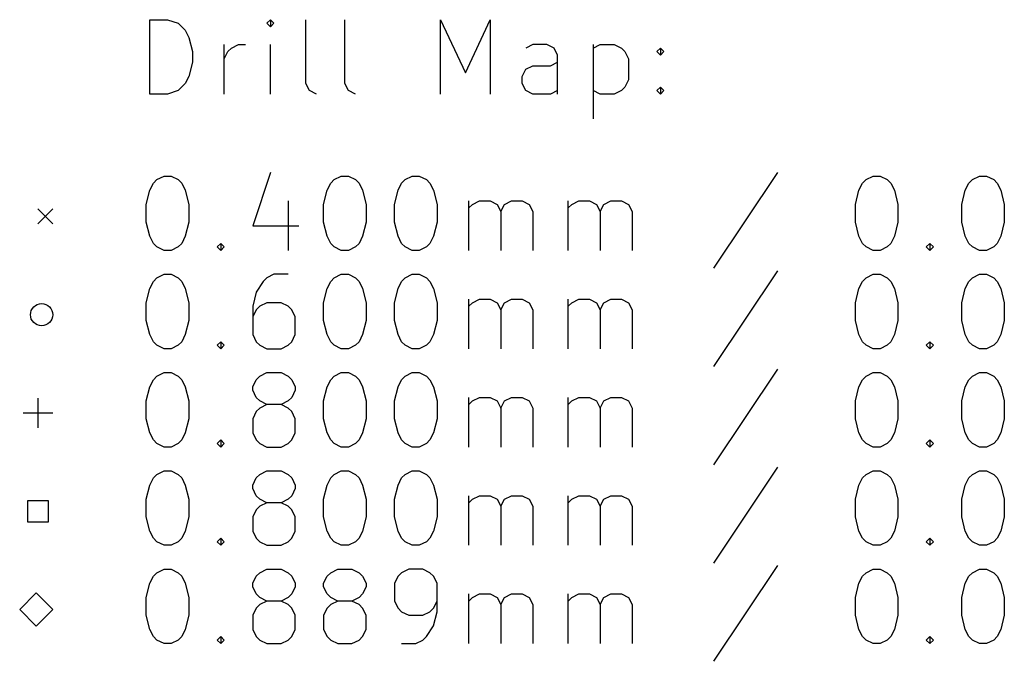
# Model space of a CAD drawing. Extents: x -2 to 158, y -158 to -1.
# Tile 4 of 8: x -1 to 26, y -18 to -1. Entities that reach past the tile are written whole.
import ezdxf

# ---------------------------------------------------------------- set-up
doc = ezdxf.new("R2010")
doc.units = 0
doc.layers.add('BLACK', color=7, linetype='CONTINUOUS')

msp = doc.modelspace()

# ---------------------------------------------------------------- linework, layer by layer
at = {"layer": 'BLACK', "linetype": 'CONTINUOUS'}
for p, q in [((2.607768, -3.114838), (2.607768, -1.114838)), ((2.607768, -1.114838), (3.083958, -1.114838)), ((3.083958, -1.114838), (3.369673, -1.210076)), ((3.369673, -1.210076), (3.560149, -1.400552)), ((5.845863, -1.114838), (5.750625, -1.210076)), ((5.750625, -1.210076), (5.845863, -1.305314)), ((5.941101, -1.210076), (5.845863, -1.114838)), ((5.845863, -1.114838), (5.845863, -1.305314)), ((5.845863, -1.305314), (5.941101, -1.210076)), ((6.798244, -2.829123), (6.798244, -1.114838)), ((7.845863, -2.829123), (7.845863, -1.114838)), ((10.417292, -3.114838), (10.417292, -1.114838)), ((10.417292, -1.114838), (11.083959, -2.543409)), ((11.083959, -2.543409), (11.750625, -1.114838)), ((11.750625, -1.114838), (11.750625, -3.114838)), ((3.560149, -1.400552), (3.655387, -1.591028)), ((3.655387, -1.591028), (3.750625, -1.97198)), ((4.607768, -3.114838), (4.607768, -1.781504)), ((4.798244, -1.876742), (4.98872, -1.781504)), ((4.98872, -1.781504), (5.179197, -1.781504)), ((5.845863, -3.114838), (5.845863, -1.781504)), ((12.893482, -1.781504), (12.703006, -1.876742)), ((13.274435, -1.781504), (12.893482, -1.781504)), ((13.464911, -1.876742), (13.274435, -1.781504)), ((14.51253, -1.781504), (14.51253, -3.781504)), ((14.51253, -1.876742), (14.703006, -1.781504)), ((14.703006, -1.781504), (15.083959, -1.781504)), ((15.083959, -1.781504), (15.274435, -1.876742)), ((3.750625, -1.97198), (3.750625, -2.257695)), ((4.607768, -2.162457), (4.703006, -1.97198)), ((4.703006, -1.97198), (4.798244, -1.876742)), ((13.560149, -2.067219), (13.464911, -1.876742)), ((13.560149, -3.114838), (13.560149, -2.067219)), ((15.274435, -1.876742), (15.369673, -1.97198)), ((15.369673, -1.97198), (15.464911, -2.162457)), ((16.226816, -1.97198), (16.322054, -1.876742)), ((16.322054, -2.067219), (16.226816, -1.97198)), ((16.322054, -1.876742), (16.417292, -1.97198)), ((16.322054, -1.876742), (16.322054, -2.067219)), ((16.417292, -1.97198), (16.322054, -2.067219)), ((3.750625, -2.257695), (3.655387, -2.638647)), ((12.703006, -2.448171), (12.893482, -2.352933)), ((12.893482, -2.352933), (13.369673, -2.352933)), ((13.369673, -2.352933), (13.560149, -2.257695)), ((15.464911, -2.162457), (15.464911, -2.733885)), ((3.655387, -2.638647), (3.560149, -2.829123)), ((12.607768, -2.638647), (12.703006, -2.448171)), ((12.607768, -2.829123), (12.607768, -2.638647)), ((3.560149, -2.829123), (3.369673, -3.0196)), ((6.893482, -3.0196), (6.798244, -2.829123)), ((7.941101, -3.0196), (7.845863, -2.829123)), ((12.703006, -3.0196), (12.607768, -2.829123)), ((15.464911, -2.733885), (15.369673, -2.924361)), ((3.083958, -3.114838), (2.607768, -3.114838)), ((3.369673, -3.0196), (3.083958, -3.114838)), ((7.083958, -3.114838), (6.893482, -3.0196)), ((8.131577, -3.114838), (7.941101, -3.0196)), ((12.893482, -3.114838), (12.703006, -3.0196)), ((13.369673, -3.114838), (12.893482, -3.114838)), ((13.560149, -3.0196), (13.369673, -3.114838)), ((14.703006, -3.114838), (14.51253, -3.0196)), ((15.083959, -3.114838), (14.703006, -3.114838)), ((15.274435, -3.0196), (15.083959, -3.114838)), ((15.369673, -2.924361), (15.274435, -3.0196)), ((16.226816, -3.0196), (16.322054, -2.924361)), ((16.322054, -3.114838), (16.226816, -3.0196)), ((16.322054, -2.924361), (16.417292, -3.0196)), ((16.322054, -2.924361), (16.322054, -3.114838)), ((16.417292, -3.0196), (16.322054, -3.114838)), ((5.845863, -5.2196), (5.369673, -6.648171)), ((19.464912, -5.2196), (17.750627, -7.791028)), ((2.607768, -5.69579), (2.703006, -5.505314)), ((2.703006, -5.505314), (2.798244, -5.410076)), ((2.798244, -5.410076), (2.98872, -5.314838)), ((2.98872, -5.314838), (3.179197, -5.314838)), ((3.179197, -5.314838), (3.369673, -5.410076)), ((3.369673, -5.410076), (3.464911, -5.505314)), ((3.464911, -5.505314), (3.560149, -5.69579)), ((7.369673, -5.69579), (7.464911, -5.505314)), ((7.464911, -5.505314), (7.560149, -5.410076)), ((7.560149, -5.410076), (7.750625, -5.314838)), ((7.750625, -5.314838), (7.941102, -5.314838)), ((7.941102, -5.314838), (8.131578, -5.410076)), ((8.131578, -5.410076), (8.226816, -5.505314)), ((8.226816, -5.505314), (8.322054, -5.69579)), ((9.274435, -5.69579), (9.369673, -5.505314)), ((9.369673, -5.505314), (9.464911, -5.410076)), ((9.464911, -5.410076), (9.655387, -5.314838)), ((9.655387, -5.314838), (9.845864, -5.314838)), ((9.845864, -5.314838), (10.03634, -5.410076)), ((10.03634, -5.410076), (10.131578, -5.505314)), ((10.131578, -5.505314), (10.226816, -5.69579)), ((21.655389, -5.69579), (21.750627, -5.505314)), ((21.750627, -5.505314), (21.845865, -5.410076)), ((21.845865, -5.410076), (22.036341, -5.314838)), ((22.036341, -5.314838), (22.226818, -5.314838)), ((22.226818, -5.314838), (22.417294, -5.410076)), ((22.417294, -5.410076), (22.512532, -5.505314)), ((22.512532, -5.505314), (22.60777, -5.69579)), ((24.512532, -5.69579), (24.60777, -5.505314)), ((24.60777, -5.505314), (24.703008, -5.410076)), ((24.703008, -5.410076), (24.893484, -5.314838)), ((24.893484, -5.314838), (25.083961, -5.314838)), ((25.083961, -5.314838), (25.274437, -5.410076)), ((25.274437, -5.410076), (25.369675, -5.505314)), ((25.369675, -5.505314), (25.464913, -5.69579)), ((2.51253, -6.076742), (2.607768, -5.69579)), ((3.560149, -5.69579), (3.655387, -6.076742)), ((7.274435, -6.076742), (7.369673, -5.69579)), ((8.322054, -5.69579), (8.417292, -6.076742)), ((9.179197, -6.076742), (9.274435, -5.69579)), ((10.226816, -5.69579), (10.322054, -6.076742)), ((21.560151, -6.076742), (21.655389, -5.69579)), ((22.60777, -5.69579), (22.703008, -6.076742)), ((24.417294, -6.076742), (24.512532, -5.69579)), ((25.464913, -5.69579), (25.560151, -6.076742)), ((2.51253, -6.552933), (2.51253, -6.076742)), ((3.655387, -6.076742), (3.655387, -6.552933)), ((6.322054, -5.981504), (6.322054, -7.314838)), ((7.274435, -6.552933), (7.274435, -6.076742)), ((8.417292, -6.076742), (8.417292, -6.552933)), ((9.179197, -6.552933), (9.179197, -6.076742)), ((10.322054, -6.076742), (10.322054, -6.552933)), ((11.179197, -7.314838), (11.179197, -5.981504)), ((11.179197, -6.17198), (11.274435, -6.076742)), ((11.274435, -6.076742), (11.464911, -5.981504)), ((11.464911, -5.981504), (11.750626, -5.981504)), ((11.750626, -5.981504), (11.941102, -6.076742)), ((11.941102, -6.076742), (12.03634, -6.267219)), ((12.03634, -6.267219), (12.131578, -6.076742)), ((12.131578, -6.076742), (12.322054, -5.981504)), ((12.322054, -5.981504), (12.607768, -5.981504)), ((12.607768, -5.981504), (12.798245, -6.076742)), ((12.798245, -6.076742), (12.893483, -6.267219)), ((13.845864, -7.314838), (13.845864, -5.981504)), ((13.845864, -6.17198), (13.941102, -6.076742)), ((13.941102, -6.076742), (14.131578, -5.981504)), ((14.131578, -5.981504), (14.417293, -5.981504)), ((14.417293, -5.981504), (14.607769, -6.076742)), ((14.607769, -6.076742), (14.703007, -6.267219)), ((14.703007, -6.267219), (14.798245, -6.076742)), ((14.798245, -6.076742), (14.988721, -5.981504)), ((14.988721, -5.981504), (15.274435, -5.981504)), ((15.274435, -5.981504), (15.464912, -6.076742)), ((15.464912, -6.076742), (15.56015, -6.267219)), ((21.560151, -6.552933), (21.560151, -6.076742)), ((22.703008, -6.076742), (22.703008, -6.552933)), ((24.417294, -6.552933), (24.417294, -6.076742)), ((25.560151, -6.076742), (25.560151, -6.552933)), ((-0.4, -6.2), (0, -6.6)), ((0, -6.2), (-0.4, -6.6)), ((12.03634, -6.267219), (12.03634, -7.314838)), ((12.893483, -6.267219), (12.893483, -7.314838)), ((14.703007, -6.267219), (14.703007, -7.314838)), ((15.56015, -6.267219), (15.56015, -7.314838)), ((2.607768, -6.933885), (2.51253, -6.552933)), ((3.655387, -6.552933), (3.560149, -6.933885)), ((7.369673, -6.933885), (7.274435, -6.552933)), ((8.417292, -6.552933), (8.322054, -6.933885)), ((9.274435, -6.933885), (9.179197, -6.552933)), ((10.322054, -6.552933), (10.226816, -6.933885)), ((21.655389, -6.933885), (21.560151, -6.552933)), ((22.703008, -6.552933), (22.60777, -6.933885)), ((24.512532, -6.933885), (24.417294, -6.552933)), ((25.560151, -6.552933), (25.464913, -6.933885)), ((5.369673, -6.648171), (6.607768, -6.648171)), ((2.703006, -7.124361), (2.607768, -6.933885)), ((2.798244, -7.2196), (2.703006, -7.124361)), ((3.464911, -7.124361), (3.369673, -7.2196)), ((3.560149, -6.933885), (3.464911, -7.124361)), ((4.417292, -7.2196), (4.51253, -7.124361)), ((4.51253, -7.124361), (4.607768, -7.2196)), ((4.51253, -7.124361), (4.51253, -7.314838)), ((7.464911, -7.124361), (7.369673, -6.933885)), ((7.560149, -7.2196), (7.464911, -7.124361)), ((8.226816, -7.124361), (8.131578, -7.2196)), ((8.322054, -6.933885), (8.226816, -7.124361)), ((9.369673, -7.124361), (9.274435, -6.933885)), ((9.464911, -7.2196), (9.369673, -7.124361)), ((10.131578, -7.124361), (10.03634, -7.2196)), ((10.226816, -6.933885), (10.131578, -7.124361)), ((21.750627, -7.124361), (21.655389, -6.933885)), ((21.845865, -7.2196), (21.750627, -7.124361)), ((22.512532, -7.124361), (22.417294, -7.2196)), ((22.60777, -6.933885), (22.512532, -7.124361)), ((23.464913, -7.2196), (23.560151, -7.124361)), ((23.560151, -7.124361), (23.655389, -7.2196)), ((23.560151, -7.124361), (23.560151, -7.314838)), ((24.60777, -7.124361), (24.512532, -6.933885)), ((24.703008, -7.2196), (24.60777, -7.124361)), ((25.369675, -7.124361), (25.274437, -7.2196)), ((25.464913, -6.933885), (25.369675, -7.124361)), ((2.98872, -7.314838), (2.798244, -7.2196)), ((3.179197, -7.314838), (2.98872, -7.314838)), ((3.369673, -7.2196), (3.179197, -7.314838)), ((4.51253, -7.314838), (4.417292, -7.2196)), ((4.607768, -7.2196), (4.51253, -7.314838)), ((7.750625, -7.314838), (7.560149, -7.2196)), ((7.941102, -7.314838), (7.750625, -7.314838)), ((8.131578, -7.2196), (7.941102, -7.314838)), ((9.655387, -7.314838), (9.464911, -7.2196)), ((9.845864, -7.314838), (9.655387, -7.314838)), ((10.03634, -7.2196), (9.845864, -7.314838)), ((22.036341, -7.314838), (21.845865, -7.2196)), ((22.226818, -7.314838), (22.036341, -7.314838)), ((22.417294, -7.2196), (22.226818, -7.314838)), ((23.560151, -7.314838), (23.464913, -7.2196)), ((23.655389, -7.2196), (23.560151, -7.314838)), ((24.893484, -7.314838), (24.703008, -7.2196)), ((25.083961, -7.314838), (24.893484, -7.314838)), ((25.274437, -7.2196), (25.083961, -7.314838)), ((19.464912, -7.8596), (17.750627, -10.431028)), ((2.607768, -8.33579), (2.703006, -8.145314)), ((2.703006, -8.145314), (2.798244, -8.050076)), ((2.798244, -8.050076), (2.98872, -7.954838)), ((2.98872, -7.954838), (3.179197, -7.954838)), ((3.179197, -7.954838), (3.369673, -8.050076)), ((3.369673, -8.050076), (3.464911, -8.145314)), ((3.464911, -8.145314), (3.560149, -8.33579)), ((5.655387, -8.145314), (5.464911, -8.431028)), ((5.750625, -8.050076), (5.655387, -8.145314)), ((5.941101, -7.954838), (5.750625, -8.050076)), ((6.322054, -7.954838), (5.941101, -7.954838)), ((7.369673, -8.33579), (7.464911, -8.145314)), ((7.464911, -8.145314), (7.560149, -8.050076)), ((7.560149, -8.050076), (7.750625, -7.954838)), ((7.750625, -7.954838), (7.941102, -7.954838)), ((7.941102, -7.954838), (8.131578, -8.050076)), ((8.131578, -8.050076), (8.226816, -8.145314)), ((8.226816, -8.145314), (8.322054, -8.33579)), ((9.274435, -8.33579), (9.369673, -8.145314)), ((9.369673, -8.145314), (9.464911, -8.050076)), ((9.464911, -8.050076), (9.655387, -7.954838)), ((9.655387, -7.954838), (9.845864, -7.954838)), ((9.845864, -7.954838), (10.03634, -8.050076)), ((10.03634, -8.050076), (10.131578, -8.145314)), ((10.131578, -8.145314), (10.226816, -8.33579)), ((21.655389, -8.33579), (21.750627, -8.145314)), ((21.750627, -8.145314), (21.845865, -8.050076)), ((21.845865, -8.050076), (22.036341, -7.954838)), ((22.036341, -7.954838), (22.226818, -7.954838)), ((22.226818, -7.954838), (22.417294, -8.050076)), ((22.417294, -8.050076), (22.512532, -8.145314)), ((22.512532, -8.145314), (22.60777, -8.33579)), ((24.512532, -8.33579), (24.60777, -8.145314)), ((24.60777, -8.145314), (24.703008, -8.050076)), ((24.703008, -8.050076), (24.893484, -7.954838)), ((24.893484, -7.954838), (25.083961, -7.954838)), ((25.083961, -7.954838), (25.274437, -8.050076)), ((25.274437, -8.050076), (25.369675, -8.145314)), ((25.369675, -8.145314), (25.464913, -8.33579)), ((2.51253, -8.716742), (2.607768, -8.33579)), ((3.560149, -8.33579), (3.655387, -8.716742)), ((5.464911, -8.431028), (5.369673, -8.81198)), ((7.274435, -8.716742), (7.369673, -8.33579)), ((8.322054, -8.33579), (8.417292, -8.716742)), ((9.179197, -8.716742), (9.274435, -8.33579)), ((10.226816, -8.33579), (10.322054, -8.716742)), ((21.560151, -8.716742), (21.655389, -8.33579)), ((22.60777, -8.33579), (22.703008, -8.716742)), ((24.417294, -8.716742), (24.512532, -8.33579)), ((25.464913, -8.33579), (25.560151, -8.716742)), ((2.51253, -9.192933), (2.51253, -8.716742)), ((3.655387, -8.716742), (3.655387, -9.192933)), ((5.750625, -8.716742), (5.560149, -8.81198)), ((6.131578, -8.716742), (5.750625, -8.716742)), ((6.322054, -8.81198), (6.131578, -8.716742)), ((7.274435, -9.192933), (7.274435, -8.716742)), ((8.417292, -8.716742), (8.417292, -9.192933)), ((9.179197, -9.192933), (9.179197, -8.716742)), ((10.322054, -8.716742), (10.322054, -9.192933)), ((11.179197, -9.954838), (11.179197, -8.621504)), ((11.179197, -8.81198), (11.274435, -8.716742)), ((11.274435, -8.716742), (11.464911, -8.621504)), ((11.464911, -8.621504), (11.750626, -8.621504)), ((11.750626, -8.621504), (11.941102, -8.716742)), ((11.941102, -8.716742), (12.03634, -8.907219)), ((12.03634, -8.907219), (12.131578, -8.716742)), ((12.131578, -8.716742), (12.322054, -8.621504)), ((12.322054, -8.621504), (12.607768, -8.621504)), ((12.607768, -8.621504), (12.798245, -8.716742)), ((12.798245, -8.716742), (12.893483, -8.907219)), ((13.845864, -9.954838), (13.845864, -8.621504)), ((13.845864, -8.81198), (13.941102, -8.716742)), ((13.941102, -8.716742), (14.131578, -8.621504)), ((14.131578, -8.621504), (14.417293, -8.621504)), ((14.417293, -8.621504), (14.607769, -8.716742)), ((14.607769, -8.716742), (14.703007, -8.907219)), ((14.703007, -8.907219), (14.798245, -8.716742)), ((14.798245, -8.716742), (14.988721, -8.621504)), ((14.988721, -8.621504), (15.274435, -8.621504)), ((15.274435, -8.621504), (15.464912, -8.716742)), ((15.464912, -8.716742), (15.56015, -8.907219)), ((21.560151, -9.192933), (21.560151, -8.716742)), ((22.703008, -8.716742), (22.703008, -9.192933)), ((24.417294, -9.192933), (24.417294, -8.716742)), ((25.560151, -8.716742), (25.560151, -9.192933)), ((5.369673, -8.81198), (5.369673, -9.573885)), ((5.464911, -8.907219), (5.369673, -9.097695)), ((5.560149, -8.81198), (5.464911, -8.907219)), ((6.417292, -8.907219), (6.322054, -8.81198)), ((6.51253, -9.097695), (6.417292, -8.907219)), ((12.03634, -8.907219), (12.03634, -9.954838)), ((12.893483, -8.907219), (12.893483, -9.954838)), ((14.703007, -8.907219), (14.703007, -9.954838)), ((15.56015, -8.907219), (15.56015, -9.954838)), ((2.607768, -9.573885), (2.51253, -9.192933)), ((3.655387, -9.192933), (3.560149, -9.573885)), ((6.51253, -9.573885), (6.51253, -9.097695)), ((7.369673, -9.573885), (7.274435, -9.192933)), ((8.417292, -9.192933), (8.322054, -9.573885)), ((9.274435, -9.573885), (9.179197, -9.192933)), ((10.322054, -9.192933), (10.226816, -9.573885)), ((21.655389, -9.573885), (21.560151, -9.192933)), ((22.703008, -9.192933), (22.60777, -9.573885)), ((24.512532, -9.573885), (24.417294, -9.192933)), ((25.560151, -9.192933), (25.464913, -9.573885)), ((2.703006, -9.764361), (2.607768, -9.573885)), ((2.798244, -9.8596), (2.703006, -9.764361)), ((3.464911, -9.764361), (3.369673, -9.8596)), ((3.560149, -9.573885), (3.464911, -9.764361)), ((4.417292, -9.8596), (4.51253, -9.764361)), ((4.51253, -9.764361), (4.607768, -9.8596)), ((4.51253, -9.764361), (4.51253, -9.954838)), ((5.369673, -9.573885), (5.464911, -9.764361)), ((5.464911, -9.764361), (5.560149, -9.8596)), ((6.322054, -9.8596), (6.417292, -9.764361)), ((6.417292, -9.764361), (6.51253, -9.573885)), ((7.464911, -9.764361), (7.369673, -9.573885)), ((7.560149, -9.8596), (7.464911, -9.764361)), ((8.226816, -9.764361), (8.131578, -9.8596)), ((8.322054, -9.573885), (8.226816, -9.764361)), ((9.369673, -9.764361), (9.274435, -9.573885)), ((9.464911, -9.8596), (9.369673, -9.764361)), ((10.131578, -9.764361), (10.03634, -9.8596)), ((10.226816, -9.573885), (10.131578, -9.764361)), ((21.750627, -9.764361), (21.655389, -9.573885)), ((21.845865, -9.8596), (21.750627, -9.764361)), ((22.512532, -9.764361), (22.417294, -9.8596)), ((22.60777, -9.573885), (22.512532, -9.764361)), ((23.464913, -9.8596), (23.560151, -9.764361)), ((23.560151, -9.764361), (23.655389, -9.8596)), ((23.560151, -9.764361), (23.560151, -9.954838)), ((24.60777, -9.764361), (24.512532, -9.573885)), ((24.703008, -9.8596), (24.60777, -9.764361)), ((25.369675, -9.764361), (25.274437, -9.8596)), ((25.464913, -9.573885), (25.369675, -9.764361)), ((2.98872, -9.954838), (2.798244, -9.8596)), ((3.179197, -9.954838), (2.98872, -9.954838)), ((3.369673, -9.8596), (3.179197, -9.954838)), ((4.51253, -9.954838), (4.417292, -9.8596)), ((4.607768, -9.8596), (4.51253, -9.954838)), ((5.560149, -9.8596), (5.750625, -9.954838)), ((5.750625, -9.954838), (6.131578, -9.954838)), ((6.131578, -9.954838), (6.322054, -9.8596)), ((7.750625, -9.954838), (7.560149, -9.8596)), ((7.941102, -9.954838), (7.750625, -9.954838)), ((8.131578, -9.8596), (7.941102, -9.954838)), ((9.655387, -9.954838), (9.464911, -9.8596)), ((9.845864, -9.954838), (9.655387, -9.954838)), ((10.03634, -9.8596), (9.845864, -9.954838)), ((22.036341, -9.954838), (21.845865, -9.8596)), ((22.226818, -9.954838), (22.036341, -9.954838)), ((22.417294, -9.8596), (22.226818, -9.954838)), ((23.560151, -9.954838), (23.464913, -9.8596)), ((23.655389, -9.8596), (23.560151, -9.954838)), ((24.893484, -9.954838), (24.703008, -9.8596)), ((25.083961, -9.954838), (24.893484, -9.954838)), ((25.274437, -9.8596), (25.083961, -9.954838)), ((19.464912, -10.4996), (17.750627, -13.071028)), ((2.607768, -10.97579), (2.703006, -10.785314)), ((2.703006, -10.785314), (2.798244, -10.690076)), ((2.798244, -10.690076), (2.98872, -10.594838)), ((2.98872, -10.594838), (3.179197, -10.594838)), ((3.179197, -10.594838), (3.369673, -10.690076)), ((3.369673, -10.690076), (3.464911, -10.785314)), ((3.464911, -10.785314), (3.560149, -10.97579)), ((5.369673, -10.97579), (5.464911, -10.785314)), ((5.464911, -10.785314), (5.560149, -10.690076)), ((5.560149, -10.690076), (5.750625, -10.594838)), ((5.750625, -10.594838), (6.131578, -10.594838)), ((6.131578, -10.594838), (6.322054, -10.690076)), ((6.322054, -10.690076), (6.417292, -10.785314)), ((6.417292, -10.785314), (6.51253, -10.97579)), ((7.369673, -10.97579), (7.464911, -10.785314)), ((7.464911, -10.785314), (7.560149, -10.690076)), ((7.560149, -10.690076), (7.750625, -10.594838)), ((7.750625, -10.594838), (7.941102, -10.594838)), ((7.941102, -10.594838), (8.131578, -10.690076)), ((8.131578, -10.690076), (8.226816, -10.785314)), ((8.226816, -10.785314), (8.322054, -10.97579)), ((9.274435, -10.97579), (9.369673, -10.785314)), ((9.369673, -10.785314), (9.464911, -10.690076)), ((9.464911, -10.690076), (9.655387, -10.594838)), ((9.655387, -10.594838), (9.845864, -10.594838)), ((9.845864, -10.594838), (10.03634, -10.690076)), ((10.03634, -10.690076), (10.131578, -10.785314)), ((10.131578, -10.785314), (10.226816, -10.97579)), ((21.655389, -10.97579), (21.750627, -10.785314)), ((21.750627, -10.785314), (21.845865, -10.690076)), ((21.845865, -10.690076), (22.036341, -10.594838)), ((22.036341, -10.594838), (22.226818, -10.594838)), ((22.226818, -10.594838), (22.417294, -10.690076)), ((22.417294, -10.690076), (22.512532, -10.785314)), ((22.512532, -10.785314), (22.60777, -10.97579)), ((24.512532, -10.97579), (24.60777, -10.785314)), ((24.60777, -10.785314), (24.703008, -10.690076)), ((24.703008, -10.690076), (24.893484, -10.594838)), ((24.893484, -10.594838), (25.083961, -10.594838)), ((25.083961, -10.594838), (25.274437, -10.690076)), ((25.274437, -10.690076), (25.369675, -10.785314)), ((25.369675, -10.785314), (25.464913, -10.97579)), ((2.51253, -11.356742), (2.607768, -10.97579)), ((3.560149, -10.97579), (3.655387, -11.356742)), ((5.369673, -11.071028), (5.369673, -10.97579)), ((5.464911, -11.261504), (5.369673, -11.071028)), ((6.51253, -11.071028), (6.417292, -11.261504)), ((6.51253, -10.97579), (6.51253, -11.071028)), ((7.274435, -11.356742), (7.369673, -10.97579)), ((8.322054, -10.97579), (8.417292, -11.356742)), ((9.179197, -11.356742), (9.274435, -10.97579)), ((10.226816, -10.97579), (10.322054, -11.356742)), ((21.560151, -11.356742), (21.655389, -10.97579)), ((22.60777, -10.97579), (22.703008, -11.356742)), ((24.417294, -11.356742), (24.512532, -10.97579)), ((25.464913, -10.97579), (25.560151, -11.356742)), ((-0.4, -11.28), (-0.4, -12.08)), ((2.51253, -11.832933), (2.51253, -11.356742)), ((3.655387, -11.356742), (3.655387, -11.832933)), ((5.560149, -11.356742), (5.464911, -11.261504)), ((5.750625, -11.45198), (5.560149, -11.356742)), ((6.322054, -11.356742), (6.131578, -11.45198)), ((6.417292, -11.261504), (6.322054, -11.356742)), ((7.274435, -11.832933), (7.274435, -11.356742)), ((8.417292, -11.356742), (8.417292, -11.832933)), ((9.179197, -11.832933), (9.179197, -11.356742)), ((10.322054, -11.356742), (10.322054, -11.832933)), ((11.179197, -12.594838), (11.179197, -11.261504)), ((11.179197, -11.45198), (11.274435, -11.356742)), ((11.274435, -11.356742), (11.464911, -11.261504)), ((11.464911, -11.261504), (11.750626, -11.261504)), ((11.750626, -11.261504), (11.941102, -11.356742)), ((11.941102, -11.356742), (12.03634, -11.547219)), ((12.03634, -11.547219), (12.131578, -11.356742)), ((12.131578, -11.356742), (12.322054, -11.261504)), ((12.322054, -11.261504), (12.607768, -11.261504)), ((12.607768, -11.261504), (12.798245, -11.356742)), ((12.798245, -11.356742), (12.893483, -11.547219)), ((13.845864, -12.594838), (13.845864, -11.261504)), ((13.845864, -11.45198), (13.941102, -11.356742)), ((13.941102, -11.356742), (14.131578, -11.261504)), ((14.131578, -11.261504), (14.417293, -11.261504)), ((14.417293, -11.261504), (14.607769, -11.356742)), ((14.607769, -11.356742), (14.703007, -11.547219)), ((14.703007, -11.547219), (14.798245, -11.356742)), ((14.798245, -11.356742), (14.988721, -11.261504)), ((14.988721, -11.261504), (15.274435, -11.261504)), ((15.274435, -11.261504), (15.464912, -11.356742)), ((15.464912, -11.356742), (15.56015, -11.547219)), ((21.560151, -11.832933), (21.560151, -11.356742)), ((22.703008, -11.356742), (22.703008, -11.832933)), ((24.417294, -11.832933), (24.417294, -11.356742)), ((25.560151, -11.356742), (25.560151, -11.832933)), ((5.560149, -11.547219), (5.464911, -11.642457)), ((5.750625, -11.45198), (5.560149, -11.547219)), ((6.131578, -11.45198), (5.750625, -11.45198)), ((6.322054, -11.547219), (6.131578, -11.45198)), ((6.417292, -11.642457), (6.322054, -11.547219)), ((12.03634, -11.547219), (12.03634, -12.594838)), ((12.893483, -11.547219), (12.893483, -12.594838)), ((14.703007, -11.547219), (14.703007, -12.594838)), ((15.56015, -11.547219), (15.56015, -12.594838)), ((-0.8, -11.68), (0, -11.68)), ((2.607768, -12.213885), (2.51253, -11.832933)), ((3.655387, -11.832933), (3.560149, -12.213885)), ((5.464911, -11.642457), (5.369673, -11.832933)), ((5.369673, -11.832933), (5.369673, -12.213885)), ((6.51253, -11.832933), (6.417292, -11.642457)), ((6.51253, -12.213885), (6.51253, -11.832933)), ((7.369673, -12.213885), (7.274435, -11.832933)), ((8.417292, -11.832933), (8.322054, -12.213885)), ((9.274435, -12.213885), (9.179197, -11.832933)), ((10.322054, -11.832933), (10.226816, -12.213885)), ((21.655389, -12.213885), (21.560151, -11.832933)), ((22.703008, -11.832933), (22.60777, -12.213885)), ((24.512532, -12.213885), (24.417294, -11.832933)), ((25.560151, -11.832933), (25.464913, -12.213885)), ((2.703006, -12.404361), (2.607768, -12.213885)), ((2.798244, -12.4996), (2.703006, -12.404361)), ((3.464911, -12.404361), (3.369673, -12.4996)), ((3.560149, -12.213885), (3.464911, -12.404361)), ((4.417292, -12.4996), (4.51253, -12.404361)), ((4.51253, -12.404361), (4.607768, -12.4996)), ((4.51253, -12.404361), (4.51253, -12.594838)), ((5.369673, -12.213885), (5.464911, -12.404361)), ((5.464911, -12.404361), (5.560149, -12.4996)), ((6.322054, -12.4996), (6.417292, -12.404361)), ((6.417292, -12.404361), (6.51253, -12.213885)), ((7.464911, -12.404361), (7.369673, -12.213885)), ((7.560149, -12.4996), (7.464911, -12.404361)), ((8.226816, -12.404361), (8.131578, -12.4996)), ((8.322054, -12.213885), (8.226816, -12.404361)), ((9.369673, -12.404361), (9.274435, -12.213885)), ((9.464911, -12.4996), (9.369673, -12.404361)), ((10.131578, -12.404361), (10.03634, -12.4996)), ((10.226816, -12.213885), (10.131578, -12.404361)), ((21.750627, -12.404361), (21.655389, -12.213885)), ((21.845865, -12.4996), (21.750627, -12.404361)), ((22.512532, -12.404361), (22.417294, -12.4996)), ((22.60777, -12.213885), (22.512532, -12.404361)), ((23.464913, -12.4996), (23.560151, -12.404361)), ((23.560151, -12.404361), (23.655389, -12.4996)), ((23.560151, -12.404361), (23.560151, -12.594838)), ((24.60777, -12.404361), (24.512532, -12.213885)), ((24.703008, -12.4996), (24.60777, -12.404361)), ((25.369675, -12.404361), (25.274437, -12.4996)), ((25.464913, -12.213885), (25.369675, -12.404361)), ((2.98872, -12.594838), (2.798244, -12.4996)), ((3.179197, -12.594838), (2.98872, -12.594838)), ((3.369673, -12.4996), (3.179197, -12.594838)), ((4.51253, -12.594838), (4.417292, -12.4996)), ((4.607768, -12.4996), (4.51253, -12.594838)), ((5.560149, -12.4996), (5.750625, -12.594838)), ((5.750625, -12.594838), (6.131578, -12.594838)), ((6.131578, -12.594838), (6.322054, -12.4996)), ((7.750625, -12.594838), (7.560149, -12.4996)), ((7.941102, -12.594838), (7.750625, -12.594838)), ((8.131578, -12.4996), (7.941102, -12.594838)), ((9.655387, -12.594838), (9.464911, -12.4996)), ((9.845864, -12.594838), (9.655387, -12.594838)), ((10.03634, -12.4996), (9.845864, -12.594838)), ((22.036341, -12.594838), (21.845865, -12.4996)), ((22.226818, -12.594838), (22.036341, -12.594838)), ((22.417294, -12.4996), (22.226818, -12.594838)), ((23.560151, -12.594838), (23.464913, -12.4996)), ((23.655389, -12.4996), (23.560151, -12.594838)), ((24.893484, -12.594838), (24.703008, -12.4996)), ((25.083961, -12.594838), (24.893484, -12.594838)), ((25.274437, -12.4996), (25.083961, -12.594838)), ((19.464912, -13.1396), (17.750627, -15.711028)), ((2.607768, -13.61579), (2.703006, -13.425314)), ((2.703006, -13.425314), (2.798244, -13.330076)), ((2.798244, -13.330076), (2.98872, -13.234838)), ((2.98872, -13.234838), (3.179197, -13.234838)), ((3.179197, -13.234838), (3.369673, -13.330076)), ((3.369673, -13.330076), (3.464911, -13.425314)), ((3.464911, -13.425314), (3.560149, -13.61579)), ((5.369673, -13.61579), (5.464911, -13.425314)), ((5.464911, -13.425314), (5.560149, -13.330076)), ((5.560149, -13.330076), (5.750625, -13.234838)), ((5.750625, -13.234838), (6.131578, -13.234838)), ((6.131578, -13.234838), (6.322054, -13.330076)), ((6.322054, -13.330076), (6.417292, -13.425314)), ((6.417292, -13.425314), (6.51253, -13.61579)), ((7.369673, -13.61579), (7.464911, -13.425314)), ((7.464911, -13.425314), (7.560149, -13.330076)), ((7.560149, -13.330076), (7.750625, -13.234838)), ((7.750625, -13.234838), (7.941102, -13.234838)), ((7.941102, -13.234838), (8.131578, -13.330076)), ((8.131578, -13.330076), (8.226816, -13.425314)), ((8.226816, -13.425314), (8.322054, -13.61579)), ((9.274435, -13.61579), (9.369673, -13.425314)), ((9.369673, -13.425314), (9.464911, -13.330076)), ((9.464911, -13.330076), (9.655387, -13.234838)), ((9.655387, -13.234838), (9.845864, -13.234838)), ((9.845864, -13.234838), (10.03634, -13.330076)), ((10.03634, -13.330076), (10.131578, -13.425314)), ((10.131578, -13.425314), (10.226816, -13.61579)), ((21.655389, -13.61579), (21.750627, -13.425314)), ((21.750627, -13.425314), (21.845865, -13.330076)), ((21.845865, -13.330076), (22.036341, -13.234838)), ((22.036341, -13.234838), (22.226818, -13.234838)), ((22.226818, -13.234838), (22.417294, -13.330076)), ((22.417294, -13.330076), (22.512532, -13.425314)), ((22.512532, -13.425314), (22.60777, -13.61579)), ((24.512532, -13.61579), (24.60777, -13.425314)), ((24.60777, -13.425314), (24.703008, -13.330076)), ((24.703008, -13.330076), (24.893484, -13.234838)), ((24.893484, -13.234838), (25.083961, -13.234838)), ((25.083961, -13.234838), (25.274437, -13.330076)), ((25.274437, -13.330076), (25.369675, -13.425314)), ((25.369675, -13.425314), (25.464913, -13.61579)), ((2.51253, -13.996742), (2.607768, -13.61579)), ((3.560149, -13.61579), (3.655387, -13.996742)), ((5.369673, -13.711028), (5.369673, -13.61579)), ((5.464911, -13.901504), (5.369673, -13.711028)), ((6.51253, -13.711028), (6.417292, -13.901504)), ((6.51253, -13.61579), (6.51253, -13.711028)), ((7.274435, -13.996742), (7.369673, -13.61579)), ((8.322054, -13.61579), (8.417292, -13.996742)), ((9.179197, -13.996742), (9.274435, -13.61579)), ((10.226816, -13.61579), (10.322054, -13.996742)), ((21.560151, -13.996742), (21.655389, -13.61579)), ((22.60777, -13.61579), (22.703008, -13.996742)), ((24.417294, -13.996742), (24.512532, -13.61579)), ((25.464913, -13.61579), (25.560151, -13.996742)), ((2.51253, -14.472933), (2.51253, -13.996742)), ((3.655387, -13.996742), (3.655387, -14.472933)), ((5.560149, -13.996742), (5.464911, -13.901504)), ((5.750625, -14.09198), (5.560149, -13.996742)), ((6.322054, -13.996742), (6.131578, -14.09198)), ((6.417292, -13.901504), (6.322054, -13.996742)), ((7.274435, -14.472933), (7.274435, -13.996742)), ((8.417292, -13.996742), (8.417292, -14.472933)), ((9.179197, -14.472933), (9.179197, -13.996742)), ((10.322054, -13.996742), (10.322054, -14.472933)), ((11.179197, -15.234838), (11.179197, -13.901504)), ((11.179197, -14.09198), (11.274435, -13.996742)), ((11.274435, -13.996742), (11.464911, -13.901504)), ((11.464911, -13.901504), (11.750626, -13.901504)), ((11.750626, -13.901504), (11.941102, -13.996742)), ((11.941102, -13.996742), (12.03634, -14.187219)), ((12.03634, -14.187219), (12.131578, -13.996742)), ((12.131578, -13.996742), (12.322054, -13.901504)), ((12.322054, -13.901504), (12.607768, -13.901504)), ((12.607768, -13.901504), (12.798245, -13.996742)), ((12.798245, -13.996742), (12.893483, -14.187219)), ((13.845864, -15.234838), (13.845864, -13.901504)), ((13.845864, -14.09198), (13.941102, -13.996742)), ((13.941102, -13.996742), (14.131578, -13.901504)), ((14.131578, -13.901504), (14.417293, -13.901504)), ((14.417293, -13.901504), (14.607769, -13.996742)), ((14.607769, -13.996742), (14.703007, -14.187219)), ((14.703007, -14.187219), (14.798245, -13.996742)), ((14.798245, -13.996742), (14.988721, -13.901504)), ((14.988721, -13.901504), (15.274435, -13.901504)), ((15.274435, -13.901504), (15.464912, -13.996742)), ((15.464912, -13.996742), (15.56015, -14.187219)), ((21.560151, -14.472933), (21.560151, -13.996742)), ((22.703008, -13.996742), (22.703008, -14.472933)), ((24.417294, -14.472933), (24.417294, -13.996742)), ((25.560151, -13.996742), (25.560151, -14.472933)), ((-0.117155, -14.037155), (-0.682845, -14.037155)), ((-0.682845, -14.037155), (-0.682845, -14.602845)), ((-0.117155, -14.602845), (-0.117155, -14.037155)), ((5.464911, -14.282457), (5.369673, -14.472933)), ((5.560149, -14.187219), (5.464911, -14.282457)), ((5.750625, -14.09198), (5.560149, -14.187219)), ((6.131578, -14.09198), (5.750625, -14.09198)), ((6.322054, -14.187219), (6.131578, -14.09198)), ((6.417292, -14.282457), (6.322054, -14.187219)), ((6.51253, -14.472933), (6.417292, -14.282457)), ((12.03634, -14.187219), (12.03634, -15.234838)), ((12.893483, -14.187219), (12.893483, -15.234838)), ((14.703007, -14.187219), (14.703007, -15.234838)), ((15.56015, -14.187219), (15.56015, -15.234838)), ((2.607768, -14.853885), (2.51253, -14.472933)), ((3.655387, -14.472933), (3.560149, -14.853885)), ((5.369673, -14.472933), (5.369673, -14.853885)), ((6.51253, -14.853885), (6.51253, -14.472933)), ((7.369673, -14.853885), (7.274435, -14.472933)), ((8.417292, -14.472933), (8.322054, -14.853885)), ((9.274435, -14.853885), (9.179197, -14.472933)), ((10.322054, -14.472933), (10.226816, -14.853885)), ((21.655389, -14.853885), (21.560151, -14.472933)), ((22.703008, -14.472933), (22.60777, -14.853885)), ((24.512532, -14.853885), (24.417294, -14.472933)), ((25.560151, -14.472933), (25.464913, -14.853885)), ((-0.682845, -14.602845), (-0.117155, -14.602845)), ((2.703006, -15.044361), (2.607768, -14.853885)), ((2.798244, -15.1396), (2.703006, -15.044361)), ((3.464911, -15.044361), (3.369673, -15.1396)), ((3.560149, -14.853885), (3.464911, -15.044361)), ((4.417292, -15.1396), (4.51253, -15.044361)), ((4.51253, -15.044361), (4.607768, -15.1396)), ((4.51253, -15.044361), (4.51253, -15.234838)), ((5.369673, -14.853885), (5.464911, -15.044361)), ((5.464911, -15.044361), (5.560149, -15.1396)), ((6.322054, -15.1396), (6.417292, -15.044361)), ((6.417292, -15.044361), (6.51253, -14.853885)), ((7.464911, -15.044361), (7.369673, -14.853885)), ((7.560149, -15.1396), (7.464911, -15.044361)), ((8.226816, -15.044361), (8.131578, -15.1396)), ((8.322054, -14.853885), (8.226816, -15.044361)), ((9.369673, -15.044361), (9.274435, -14.853885)), ((9.464911, -15.1396), (9.369673, -15.044361)), ((10.131578, -15.044361), (10.03634, -15.1396)), ((10.226816, -14.853885), (10.131578, -15.044361)), ((21.750627, -15.044361), (21.655389, -14.853885)), ((21.845865, -15.1396), (21.750627, -15.044361)), ((22.512532, -15.044361), (22.417294, -15.1396)), ((22.60777, -14.853885), (22.512532, -15.044361)), ((23.464913, -15.1396), (23.560151, -15.044361)), ((23.560151, -15.044361), (23.655389, -15.1396)), ((23.560151, -15.044361), (23.560151, -15.234838)), ((24.60777, -15.044361), (24.512532, -14.853885)), ((24.703008, -15.1396), (24.60777, -15.044361)), ((25.369675, -15.044361), (25.274437, -15.1396)), ((25.464913, -14.853885), (25.369675, -15.044361)), ((2.98872, -15.234838), (2.798244, -15.1396)), ((3.179197, -15.234838), (2.98872, -15.234838)), ((3.369673, -15.1396), (3.179197, -15.234838)), ((4.51253, -15.234838), (4.417292, -15.1396)), ((4.607768, -15.1396), (4.51253, -15.234838)), ((5.560149, -15.1396), (5.750625, -15.234838)), ((5.750625, -15.234838), (6.131578, -15.234838)), ((6.131578, -15.234838), (6.322054, -15.1396)), ((7.750625, -15.234838), (7.560149, -15.1396)), ((7.941102, -15.234838), (7.750625, -15.234838)), ((8.131578, -15.1396), (7.941102, -15.234838)), ((9.655387, -15.234838), (9.464911, -15.1396)), ((9.845864, -15.234838), (9.655387, -15.234838)), ((10.03634, -15.1396), (9.845864, -15.234838)), ((22.036341, -15.234838), (21.845865, -15.1396)), ((22.226818, -15.234838), (22.036341, -15.234838)), ((22.417294, -15.1396), (22.226818, -15.234838)), ((23.560151, -15.234838), (23.464913, -15.1396)), ((23.655389, -15.1396), (23.560151, -15.234838)), ((24.893484, -15.234838), (24.703008, -15.1396)), ((25.083961, -15.234838), (24.893484, -15.234838)), ((25.274437, -15.1396), (25.083961, -15.234838)), ((19.464912, -15.7796), (17.750627, -18.351028)), ((2.607768, -16.25579), (2.703006, -16.065314)), ((2.703006, -16.065314), (2.798244, -15.970076)), ((2.798244, -15.970076), (2.98872, -15.874838)), ((2.98872, -15.874838), (3.179197, -15.874838)), ((3.179197, -15.874838), (3.369673, -15.970076)), ((3.369673, -15.970076), (3.464911, -16.065314)), ((3.464911, -16.065314), (3.560149, -16.25579)), ((5.369673, -16.25579), (5.464911, -16.065314)), ((5.464911, -16.065314), (5.560149, -15.970076)), ((5.560149, -15.970076), (5.750625, -15.874838)), ((5.750625, -15.874838), (6.131578, -15.874838)), ((6.131578, -15.874838), (6.322054, -15.970076)), ((6.322054, -15.970076), (6.417292, -16.065314)), ((6.417292, -16.065314), (6.51253, -16.25579)), ((7.274435, -16.25579), (7.369673, -16.065314)), ((7.369673, -16.065314), (7.464911, -15.970076)), ((7.464911, -15.970076), (7.655387, -15.874838)), ((7.655387, -15.874838), (8.03634, -15.874838)), ((8.03634, -15.874838), (8.226816, -15.970076)), ((8.226816, -15.970076), (8.322054, -16.065314)), ((8.322054, -16.065314), (8.417292, -16.25579)), ((9.274435, -16.065314), (9.179197, -16.25579)), ((9.369673, -15.970076), (9.274435, -16.065314)), ((9.560149, -15.874838), (9.369673, -15.970076)), ((9.941102, -15.874838), (9.560149, -15.874838)), ((10.131578, -15.970076), (9.941102, -15.874838)), ((10.226816, -16.065314), (10.131578, -15.970076)), ((10.322054, -16.25579), (10.226816, -16.065314)), ((21.655389, -16.25579), (21.750627, -16.065314)), ((21.750627, -16.065314), (21.845865, -15.970076)), ((21.845865, -15.970076), (22.036341, -15.874838)), ((22.036341, -15.874838), (22.226818, -15.874838)), ((22.226818, -15.874838), (22.417294, -15.970076)), ((22.417294, -15.970076), (22.512532, -16.065314)), ((22.512532, -16.065314), (22.60777, -16.25579)), ((24.512532, -16.25579), (24.60777, -16.065314)), ((24.60777, -16.065314), (24.703008, -15.970076)), ((24.703008, -15.970076), (24.893484, -15.874838)), ((24.893484, -15.874838), (25.083961, -15.874838)), ((25.083961, -15.874838), (25.274437, -15.970076)), ((25.274437, -15.970076), (25.369675, -16.065314)), ((25.369675, -16.065314), (25.464913, -16.25579)), ((2.51253, -16.636742), (2.607768, -16.25579)), ((3.560149, -16.25579), (3.655387, -16.636742)), ((5.369673, -16.351028), (5.369673, -16.25579)), ((5.464911, -16.541504), (5.369673, -16.351028)), ((6.51253, -16.351028), (6.417292, -16.541504)), ((6.51253, -16.25579), (6.51253, -16.351028)), ((7.274435, -16.351028), (7.274435, -16.25579)), ((7.369673, -16.541504), (7.274435, -16.351028)), ((8.417292, -16.351028), (8.322054, -16.541504)), ((8.417292, -16.25579), (8.417292, -16.351028)), ((9.179197, -16.25579), (9.179197, -16.73198)), ((10.322054, -17.017695), (10.322054, -16.25579)), ((21.560151, -16.636742), (21.655389, -16.25579)), ((22.60777, -16.25579), (22.703008, -16.636742)), ((24.417294, -16.636742), (24.512532, -16.25579)), ((25.464913, -16.25579), (25.560151, -16.636742)), ((-0.4445, -16.5155), (-0.889, -16.96)), ((0, -16.96), (-0.4445, -16.5155)), ((2.51253, -17.112933), (2.51253, -16.636742)), ((3.655387, -16.636742), (3.655387, -17.112933)), ((5.560149, -16.636742), (5.464911, -16.541504)), ((5.750625, -16.73198), (5.560149, -16.636742)), ((6.322054, -16.636742), (6.131578, -16.73198)), ((6.417292, -16.541504), (6.322054, -16.636742)), ((7.464911, -16.636742), (7.369673, -16.541504)), ((7.655387, -16.73198), (7.464911, -16.636742)), ((8.226816, -16.636742), (8.03634, -16.73198)), ((8.322054, -16.541504), (8.226816, -16.636742)), ((11.179197, -17.874838), (11.179197, -16.541504)), ((11.179197, -16.73198), (11.274435, -16.636742)), ((11.274435, -16.636742), (11.464911, -16.541504)), ((11.464911, -16.541504), (11.750626, -16.541504)), ((11.750626, -16.541504), (11.941102, -16.636742)), ((11.941102, -16.636742), (12.03634, -16.827219)), ((12.03634, -16.827219), (12.131578, -16.636742)), ((12.131578, -16.636742), (12.322054, -16.541504)), ((12.322054, -16.541504), (12.607768, -16.541504)), ((12.607768, -16.541504), (12.798245, -16.636742)), ((12.798245, -16.636742), (12.893483, -16.827219)), ((13.845864, -17.874838), (13.845864, -16.541504)), ((13.845864, -16.73198), (13.941102, -16.636742)), ((13.941102, -16.636742), (14.131578, -16.541504)), ((14.131578, -16.541504), (14.417293, -16.541504)), ((14.417293, -16.541504), (14.607769, -16.636742)), ((14.607769, -16.636742), (14.703007, -16.827219)), ((14.703007, -16.827219), (14.798245, -16.636742)), ((14.798245, -16.636742), (14.988721, -16.541504)), ((14.988721, -16.541504), (15.274435, -16.541504)), ((15.274435, -16.541504), (15.464912, -16.636742)), ((15.464912, -16.636742), (15.56015, -16.827219)), ((21.560151, -17.112933), (21.560151, -16.636742)), ((22.703008, -16.636742), (22.703008, -17.112933)), ((24.417294, -17.112933), (24.417294, -16.636742)), ((25.560151, -16.636742), (25.560151, -17.112933)), ((5.464911, -16.922457), (5.369673, -17.112933)), ((5.560149, -16.827219), (5.464911, -16.922457)), ((5.750625, -16.73198), (5.560149, -16.827219)), ((6.131578, -16.73198), (5.750625, -16.73198)), ((6.322054, -16.827219), (6.131578, -16.73198)), ((6.417292, -16.922457), (6.322054, -16.827219)), ((6.51253, -17.112933), (6.417292, -16.922457)), ((7.369673, -16.922457), (7.274435, -17.112933)), ((7.464911, -16.827219), (7.369673, -16.922457)), ((7.655387, -16.73198), (7.464911, -16.827219)), ((8.03634, -16.73198), (7.655387, -16.73198)), ((8.226816, -16.827219), (8.03634, -16.73198)), ((8.322054, -16.922457), (8.226816, -16.827219)), ((8.417292, -17.112933), (8.322054, -16.922457)), ((9.179197, -16.73198), (9.274435, -16.922457)), ((9.274435, -16.922457), (9.369673, -17.017695)), ((10.131578, -17.017695), (10.226816, -16.922457)), ((10.226816, -16.922457), (10.322054, -16.73198)), ((12.03634, -16.827219), (12.03634, -17.874838)), ((12.893483, -16.827219), (12.893483, -17.874838)), ((14.703007, -16.827219), (14.703007, -17.874838)), ((15.56015, -16.827219), (15.56015, -17.874838)), ((-0.889, -16.96), (-0.4445, -17.4045)), ((-0.4445, -17.4045), (0, -16.96)), ((2.607768, -17.493885), (2.51253, -17.112933)), ((3.655387, -17.112933), (3.560149, -17.493885)), ((5.369673, -17.112933), (5.369673, -17.493885)), ((6.51253, -17.493885), (6.51253, -17.112933)), ((7.274435, -17.112933), (7.274435, -17.493885)), ((8.417292, -17.493885), (8.417292, -17.112933)), ((9.369673, -17.017695), (9.560149, -17.112933)), ((9.560149, -17.112933), (9.941102, -17.112933)), ((9.941102, -17.112933), (10.131578, -17.017695)), ((10.226816, -17.398647), (10.322054, -17.017695)), ((21.655389, -17.493885), (21.560151, -17.112933)), ((22.703008, -17.112933), (22.60777, -17.493885)), ((24.512532, -17.493885), (24.417294, -17.112933)), ((25.560151, -17.112933), (25.464913, -17.493885)), ((10.03634, -17.684361), (10.226816, -17.398647)), ((2.703006, -17.684361), (2.607768, -17.493885)), ((2.798244, -17.7796), (2.703006, -17.684361)), ((3.464911, -17.684361), (3.369673, -17.7796)), ((3.560149, -17.493885), (3.464911, -17.684361)), ((4.417292, -17.7796), (4.51253, -17.684361)), ((4.51253, -17.684361), (4.607768, -17.7796)), ((4.51253, -17.684361), (4.51253, -17.874838)), ((5.369673, -17.493885), (5.464911, -17.684361)), ((5.464911, -17.684361), (5.560149, -17.7796)), ((6.322054, -17.7796), (6.417292, -17.684361)), ((6.417292, -17.684361), (6.51253, -17.493885)), ((7.274435, -17.493885), (7.369673, -17.684361)), ((7.369673, -17.684361), (7.464911, -17.7796)), ((8.226816, -17.7796), (8.322054, -17.684361)), ((8.322054, -17.684361), (8.417292, -17.493885)), ((9.941102, -17.7796), (10.03634, -17.684361)), ((21.750627, -17.684361), (21.655389, -17.493885)), ((21.845865, -17.7796), (21.750627, -17.684361)), ((22.512532, -17.684361), (22.417294, -17.7796)), ((22.60777, -17.493885), (22.512532, -17.684361)), ((23.464913, -17.7796), (23.560151, -17.684361)), ((23.560151, -17.684361), (23.655389, -17.7796)), ((23.560151, -17.684361), (23.560151, -17.874838)), ((24.60777, -17.684361), (24.512532, -17.493885)), ((24.703008, -17.7796), (24.60777, -17.684361)), ((25.369675, -17.684361), (25.274437, -17.7796)), ((25.464913, -17.493885), (25.369675, -17.684361)), ((2.98872, -17.874838), (2.798244, -17.7796)), ((3.179197, -17.874838), (2.98872, -17.874838)), ((3.369673, -17.7796), (3.179197, -17.874838)), ((4.51253, -17.874838), (4.417292, -17.7796)), ((4.607768, -17.7796), (4.51253, -17.874838)), ((5.560149, -17.7796), (5.750625, -17.874838)), ((5.750625, -17.874838), (6.131578, -17.874838)), ((6.131578, -17.874838), (6.322054, -17.7796)), ((7.464911, -17.7796), (7.655387, -17.874838)), ((7.655387, -17.874838), (8.03634, -17.874838)), ((8.03634, -17.874838), (8.226816, -17.7796)), ((9.369673, -17.874838), (9.750625, -17.874838)), ((9.750625, -17.874838), (9.941102, -17.7796)), ((22.036341, -17.874838), (21.845865, -17.7796)), ((22.226818, -17.874838), (22.036341, -17.874838)), ((22.417294, -17.7796), (22.226818, -17.874838)), ((23.560151, -17.874838), (23.464913, -17.7796)), ((23.655389, -17.7796), (23.560151, -17.874838)), ((24.893484, -17.874838), (24.703008, -17.7796)), ((25.083961, -17.874838), (24.893484, -17.874838)), ((25.274437, -17.7796), (25.083961, -17.874838))]:
    msp.add_line(p, q, dxfattribs=at)
at = {"layer": 'BLACK'}
msp.add_circle((-0.3, -9.04), 0.3, dxfattribs=at)

doc.saveas('drawing.dxf')
